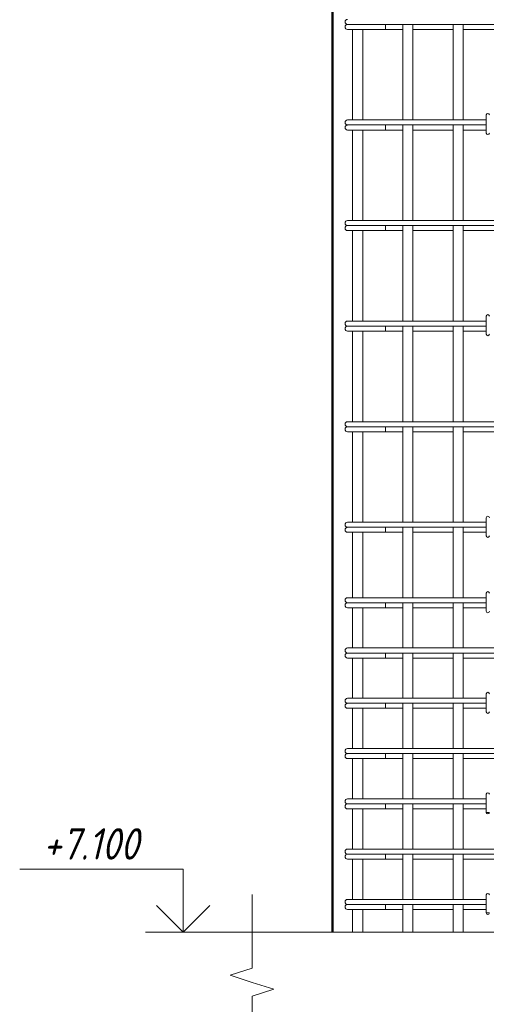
# Model space of a CAD drawing. Header units: millimetres. Extents: x -13889 to -3744, y 5954 to 13256.
# Tile 2 of 28: x -13122 to -12194, y 6956 to 8914. Entities that reach past the tile are written whole.
import ezdxf

# ---------------------------------------------------------------- set-up
doc = ezdxf.new("R2010")
doc.units = ezdxf.units.MM
for name, color, linetype, lineweight in [('A-____-NOTE-TEXT', 131, 'Continuous', 20), ('A-DETL-GENF-OTLN', 92, 'Continuous', 20), ('A-FLOR-____-MCUT', 192, 'Continuous', 50), ('G-____-____-DIMS', 111, 'Continuous', 9), ('S-COLS-____-OTLN', 52, 'Continuous', 20), ('S-RBAR-____-OTLN', 171, 'Continuous', 100)]:
    doc.layers.add(name, color=color, linetype=linetype, lineweight=lineweight)
doc.styles.add('GOST Common_I', font='GOST_Common Italic.ttf', dxfattribs={"width": 0.9, "height": 62.5})

# ---------------------------------------------------------------- blocks, each defined once
blk = doc.blocks.new('ADSK_Обрыв_Линия - ADSK_Обрыв_линия-1072157-КЖ1_ПЭ_ВЭ3_Армирование_Пилоны_Пм-3_4_1-1')
at = {"layer": 'A-DETL-GENF-OTLN'}
for p, q in [((-11100, 7100), (-11100, 7027.5)), ((-11100, 6971.8), (-11100, 6900))]:
    blk.add_line(p, q, dxfattribs=at)
blk = doc.blocks.new('Высотные отметки - Стрелка вверх-6399-КЖ1_ПЭ_ВЭ3_Армирование_Пилоны_Пм-3_4_1-1')
at = {"layer": 'A-____-NOTE-TEXT'}
for p, q in [((-12825.4, 10025), (-13150.4, 10025)), ((-12825.4, 9900), (-12825.4, 10025)), ((-12825.4, 9900), (-12878.4, 9953)), ((-12825.4, 9900), (-12772.4, 9953)), ((-12750.4, 9900), (-12900.4, 9900))]:
    blk.add_line(p, q, dxfattribs=at)

msp = doc.modelspace()

# ---------------------------------------------------------------- hatches: boundary and pattern name
at = {"layer": 'S-RBAR-____-OTLN', "lineweight": 20}
for points in [[(-12188.698, 7337.3021), (-12188.1022, 7338.0002), (-12194, 7338.0002), (-12191, 7337.6052)], [(-12188.698, 7137.3021), (-12188.1022, 7138.0002), (-12194, 7138.0002), (-12191, 7137.6052)]]:
    msp.add_hatch(color=256, dxfattribs=at).paths.add_polyline_path(points)

# ---------------------------------------------------------------- linework, layer by layer
at = {"layer": 'A-____-NOTE-TEXT'}
for p, q in [((-12660, 7100), (-12660, 7175)), ((-12660, 7028.1543), (-12703.325, 7014.0772)), ((-12703.325, 7014.0772), (-12660, 7000)), ((-12660, 7000), (-12616.6987, 6986.25)), ((-12660, 6972.5), (-12616.6987, 6986.25))]:
    msp.add_line(p, q, dxfattribs=at)
at = {"layer": 'A-FLOR-____-MCUT', "color": 8, "lineweight": 9}
for p, q in [((-12460, 7100), (-12660, 7100)), ((-12360, 7100), (-12440, 7100)), ((-12260, 7100), (-12340, 7100)), ((-12071, 7100), (-12240, 7100))]:
    msp.add_line(p, q, dxfattribs=at)
at = {"layer": 'G-____-____-DIMS', "lineweight": 20}
msp.add_line((-12660, 7100), (-12797.4012, 7100), dxfattribs=at)
msp.add_line((-12660, 7100), (-12797.4012, 7100), dxfattribs=at)
at = {"layer": 'S-COLS-____-OTLN', "lineweight": 50}
msp.add_line((-12500, 9899.9504), (-12500, 7100.0496), dxfattribs=at)
at = {"layer": 'S-RBAR-____-OTLN', "lineweight": 20}
for p, q in [((-12470.0914, 8905.0002), (-12469.0691, 8905.0002)), ((-12470.0914, 8895.0002), (-12418.8782, 8895.0002)), ((-12468.7996, 8905.0002), (-12468.0501, 8905.0002)), ((-12468.0531, 8905.0002), (-12465.5229, 8905.0002)), ((-12465.532, 8905.0002), (-12463.6466, 8905.0002)), ((-12463.6552, 8905.0002), (-12460.1312, 8905.0002)), ((-12460.1462, 8905.0002), (-12457.4441, 8905.0002)), ((-12460, 8895.0002), (-12460, 8715.0002)), ((-12457.4589, 8905.0002), (-12453.1549, 8905.0002)), ((-12453.1732, 8905.0002), (-12449.9313, 8905.0002)), ((-12449.9505, 8905.0002), (-12445.1076, 8905.0002)), ((-12445.1255, 8905.0002), (-12441.687, 8905.0002)), ((-12441.7072, 8905.0002), (-12440.0914, 8905.0002)), ((-12044, 8905.0002), (-12440.0914, 8905.0002)), ((-12440, 8895.0002), (-12440, 8715.0002)), ((-12394.6144, 8895.0002), (-12418.8782, 8895.0002)), ((-12394.6144, 8905.0002), (-12394.6144, 8895.0002)), ((-12394.6144, 8895.0002), (-12360, 8895.0002)), ((-12360, 8905.0002), (-12360, 8715.0002)), ((-12340, 8905.0002), (-12340, 8715.0002)), ((-12340, 8895.0002), (-12260, 8895.0002)), ((-12260, 8905.0002), (-12260, 8715.0002)), ((-12240, 8905.0002), (-12240, 8715.0002)), ((-12240, 8895.0002), (-12071, 8895.0002)), ((-12470.0914, 8715.0002), (-12461.3046, 8715.0002)), ((-12461.3046, 8715.0002), (-12440.0914, 8715.0002)), ((-12194, 8715.0002), (-12440.0914, 8715.0002)), ((-12194, 8725.0002), (-12194, 8689.0002)), ((-12470.0914, 8705.0002), (-12469.0691, 8705.0002)), ((-12470.0914, 8695.0002), (-12418.8782, 8695.0002)), ((-12468.7996, 8705.0002), (-12468.0501, 8705.0002)), ((-12468.0531, 8705.0002), (-12465.5229, 8705.0002)), ((-12465.532, 8705.0002), (-12463.6466, 8705.0002)), ((-12463.6552, 8705.0002), (-12460.1312, 8705.0002)), ((-12460.1462, 8705.0002), (-12457.4441, 8705.0002)), ((-12460, 8695.0002), (-12460, 8515.0002)), ((-12457.4589, 8705.0002), (-12453.1549, 8705.0002)), ((-12453.1732, 8705.0002), (-12449.9313, 8705.0002)), ((-12449.9505, 8705.0002), (-12445.1076, 8705.0002)), ((-12445.1255, 8705.0002), (-12441.687, 8705.0002)), ((-12441.7072, 8705.0002), (-12440.0914, 8705.0002)), ((-12194, 8705.0002), (-12440.0914, 8705.0002)), ((-12440, 8695.0002), (-12440, 8515.0002)), ((-12394.6144, 8695.0002), (-12418.8782, 8695.0002)), ((-12394.6144, 8705.0002), (-12394.6144, 8695.0002)), ((-12394.6144, 8695.0002), (-12360, 8695.0002)), ((-12360, 8705.0002), (-12360, 8515.0002)), ((-12340, 8705.0002), (-12340, 8515.0002)), ((-12340, 8695.0002), (-12260, 8695.0002)), ((-12260, 8705.0002), (-12260, 8515.0002)), ((-12240, 8705.0002), (-12240, 8515.0002)), ((-12240, 8695.0002), (-12194, 8695.0002)), ((-12470.0914, 8515.0002), (-12461.3046, 8515.0002)), ((-12470.0914, 8505.0002), (-12469.0691, 8505.0002)), ((-12468.7996, 8505.0002), (-12468.0501, 8505.0002)), ((-12468.0531, 8505.0002), (-12465.5229, 8505.0002)), ((-12465.532, 8505.0002), (-12463.6466, 8505.0002)), ((-12463.6552, 8505.0002), (-12460.1312, 8505.0002)), ((-12461.3046, 8515.0002), (-12440.0914, 8515.0002)), ((-12460.1462, 8505.0002), (-12457.4441, 8505.0002)), ((-12457.4589, 8505.0002), (-12453.1549, 8505.0002)), ((-12453.1732, 8505.0002), (-12449.9313, 8505.0002)), ((-12449.9505, 8505.0002), (-12445.1076, 8505.0002)), ((-12445.1255, 8505.0002), (-12441.687, 8505.0002)), ((-12441.7072, 8505.0002), (-12440.0914, 8505.0002)), ((-12044, 8515.0002), (-12440.0914, 8515.0002)), ((-12044, 8505.0002), (-12440.0914, 8505.0002)), ((-12394.6144, 8505.0002), (-12394.6144, 8495.0002)), ((-12360, 8505.0002), (-12360, 8315.0002)), ((-12340, 8505.0002), (-12340, 8315.0002)), ((-12260, 8505.0002), (-12260, 8315.0002)), ((-12240, 8505.0002), (-12240, 8315.0002)), ((-12470.0914, 8495.0002), (-12418.8782, 8495.0002)), ((-12460, 8495.0002), (-12460, 8315.0002)), ((-12440, 8495.0002), (-12440, 8315.0002)), ((-12394.6144, 8495.0002), (-12418.8782, 8495.0002)), ((-12394.6144, 8495.0002), (-12360, 8495.0002)), ((-12340, 8495.0002), (-12260, 8495.0002)), ((-12240, 8495.0002), (-12071, 8495.0002)), ((-12194, 8325.0002), (-12194, 8289.0002)), ((-12470.0914, 8315.0002), (-12461.3046, 8315.0002)), ((-12470.0914, 8305.0002), (-12469.0691, 8305.0002)), ((-12468.7996, 8305.0002), (-12468.0501, 8305.0002)), ((-12468.0531, 8305.0002), (-12465.5229, 8305.0002)), ((-12465.532, 8305.0002), (-12463.6466, 8305.0002)), ((-12463.6552, 8305.0002), (-12460.1312, 8305.0002)), ((-12461.3046, 8315.0002), (-12440.0914, 8315.0002)), ((-12460.1462, 8305.0002), (-12457.4441, 8305.0002)), ((-12457.4589, 8305.0002), (-12453.1549, 8305.0002)), ((-12453.1732, 8305.0002), (-12449.9313, 8305.0002)), ((-12449.9505, 8305.0002), (-12445.1076, 8305.0002)), ((-12445.1255, 8305.0002), (-12441.687, 8305.0002)), ((-12441.7072, 8305.0002), (-12440.0914, 8305.0002)), ((-12194, 8315.0002), (-12440.0914, 8315.0002)), ((-12194, 8305.0002), (-12440.0914, 8305.0002)), ((-12394.6144, 8305.0002), (-12394.6144, 8295.0002)), ((-12360, 8305.0002), (-12360, 8115.0002)), ((-12340, 8305.0002), (-12340, 8115.0002)), ((-12260, 8305.0002), (-12260, 8115.0002)), ((-12240, 8305.0002), (-12240, 8115.0002)), ((-12470.0914, 8295.0002), (-12418.8782, 8295.0002)), ((-12460, 8295.0002), (-12460, 8115.0002)), ((-12440, 8295.0002), (-12440, 8115.0002)), ((-12394.6144, 8295.0002), (-12418.8782, 8295.0002)), ((-12394.6144, 8295.0002), (-12360, 8295.0002)), ((-12340, 8295.0002), (-12260, 8295.0002)), ((-12240, 8295.0002), (-12194, 8295.0002)), ((-12470.0914, 8115.0002), (-12461.3046, 8115.0002)), ((-12461.3046, 8115.0002), (-12440.0914, 8115.0002)), ((-12044, 8115.0002), (-12440.0914, 8115.0002)), ((-12470.0914, 8105.0002), (-12469.0691, 8105.0002)), ((-12470.0914, 8095.0002), (-12418.8782, 8095.0002)), ((-12468.7996, 8105.0002), (-12468.0501, 8105.0002)), ((-12468.0531, 8105.0002), (-12465.5229, 8105.0002)), ((-12465.532, 8105.0002), (-12463.6466, 8105.0002)), ((-12463.6552, 8105.0002), (-12460.1312, 8105.0002)), ((-12460.1462, 8105.0002), (-12457.4441, 8105.0002)), ((-12460, 8095.0002), (-12460, 7915.0002)), ((-12457.4589, 8105.0002), (-12453.1549, 8105.0002)), ((-12453.1732, 8105.0002), (-12449.9313, 8105.0002)), ((-12449.9505, 8105.0002), (-12445.1076, 8105.0002)), ((-12445.1255, 8105.0002), (-12441.687, 8105.0002)), ((-12441.7072, 8105.0002), (-12440.0914, 8105.0002)), ((-12044, 8105.0002), (-12440.0914, 8105.0002)), ((-12440, 8095.0002), (-12440, 7915.0002)), ((-12394.6144, 8095.0002), (-12418.8782, 8095.0002)), ((-12394.6144, 8105.0002), (-12394.6144, 8095.0002)), ((-12394.6144, 8095.0002), (-12360, 8095.0002)), ((-12360, 8105.0002), (-12360, 7915.0002)), ((-12340, 8105.0002), (-12340, 7915.0002)), ((-12340, 8095.0002), (-12260, 8095.0002)), ((-12260, 8105.0002), (-12260, 7915.0002)), ((-12240, 8105.0002), (-12240, 7915.0002)), ((-12240, 8095.0002), (-12071, 8095.0002)), ((-12470.0914, 7915.0002), (-12461.3046, 7915.0002)), ((-12461.3046, 7915.0002), (-12440.0914, 7915.0002)), ((-12194, 7915.0002), (-12440.0914, 7915.0002)), ((-12194, 7924.0002), (-12194, 7888.0002)), ((-12470.0914, 7905.0002), (-12469.0691, 7905.0002)), ((-12470.0914, 7895.0002), (-12418.8782, 7895.0002)), ((-12468.7996, 7905.0002), (-12468.0501, 7905.0002)), ((-12468.0531, 7905.0002), (-12465.5229, 7905.0002)), ((-12465.532, 7905.0002), (-12463.6466, 7905.0002)), ((-12463.6552, 7905.0002), (-12460.1312, 7905.0002)), ((-12460.1462, 7905.0002), (-12457.4441, 7905.0002)), ((-12460, 7895.0002), (-12460, 7765.0002)), ((-12457.4589, 7905.0002), (-12453.1549, 7905.0002)), ((-12453.1732, 7905.0002), (-12449.9313, 7905.0002)), ((-12449.9505, 7905.0002), (-12445.1076, 7905.0002)), ((-12445.1255, 7905.0002), (-12441.687, 7905.0002)), ((-12441.7072, 7905.0002), (-12440.0914, 7905.0002)), ((-12194, 7905.0002), (-12440.0914, 7905.0002)), ((-12440, 7895.0002), (-12440, 7765.0002)), ((-12394.6144, 7895.0002), (-12418.8782, 7895.0002)), ((-12394.6144, 7905.0002), (-12394.6144, 7895.0002)), ((-12394.6144, 7895.0002), (-12360, 7895.0002)), ((-12360, 7905.0002), (-12360, 7765.0002)), ((-12340, 7905.0002), (-12340, 7765.0002)), ((-12340, 7895.0002), (-12260, 7895.0002)), ((-12260, 7905.0002), (-12260, 7765.0002)), ((-12240, 7905.0002), (-12240, 7765.0002)), ((-12240, 7895.0002), (-12194, 7895.0002)), ((-12194, 7774.0002), (-12194, 7738.0002)), ((-12470.0914, 7765.0002), (-12461.3046, 7765.0002)), ((-12470.0914, 7755.0002), (-12469.0691, 7755.0002)), ((-12468.7996, 7755.0002), (-12468.0501, 7755.0002)), ((-12468.0531, 7755.0002), (-12465.5229, 7755.0002)), ((-12465.532, 7755.0002), (-12463.6466, 7755.0002)), ((-12463.6552, 7755.0002), (-12460.1312, 7755.0002)), ((-12461.3046, 7765.0002), (-12440.0914, 7765.0002)), ((-12460.1462, 7755.0002), (-12457.4441, 7755.0002)), ((-12457.4589, 7755.0002), (-12453.1549, 7755.0002)), ((-12453.1732, 7755.0002), (-12449.9313, 7755.0002)), ((-12449.9505, 7755.0002), (-12445.1076, 7755.0002)), ((-12445.1255, 7755.0002), (-12441.687, 7755.0002)), ((-12441.7072, 7755.0002), (-12440.0914, 7755.0002)), ((-12194, 7765.0002), (-12440.0914, 7765.0002)), ((-12194, 7755.0002), (-12440.0914, 7755.0002)), ((-12394.6144, 7755.0002), (-12394.6144, 7745.0002)), ((-12360, 7755.0002), (-12360, 7665.0002)), ((-12340, 7755.0002), (-12340, 7665.0002)), ((-12260, 7755.0002), (-12260, 7665.0002)), ((-12240, 7755.0002), (-12240, 7665.0002)), ((-12470.0914, 7745.0002), (-12418.8782, 7745.0002)), ((-12460, 7745.0002), (-12460, 7665.0002)), ((-12440, 7745.0002), (-12440, 7665.0002)), ((-12394.6144, 7745.0002), (-12418.8782, 7745.0002)), ((-12394.6144, 7745.0002), (-12360, 7745.0002)), ((-12340, 7745.0002), (-12260, 7745.0002)), ((-12240, 7745.0002), (-12194, 7745.0002)), ((-12470.0914, 7665.0002), (-12461.3046, 7665.0002)), ((-12461.3046, 7665.0002), (-12440.0914, 7665.0002)), ((-12044, 7665.0002), (-12440.0914, 7665.0002)), ((-12470.0914, 7655.0002), (-12469.0691, 7655.0002)), ((-12470.0914, 7645.0002), (-12418.8782, 7645.0002)), ((-12468.7996, 7655.0002), (-12468.0501, 7655.0002)), ((-12468.0531, 7655.0002), (-12465.5229, 7655.0002)), ((-12465.532, 7655.0002), (-12463.6466, 7655.0002)), ((-12463.6552, 7655.0002), (-12460.1312, 7655.0002)), ((-12460.1462, 7655.0002), (-12457.4441, 7655.0002)), ((-12460, 7645.0002), (-12460, 7565.0002)), ((-12457.4589, 7655.0002), (-12453.1549, 7655.0002)), ((-12453.1732, 7655.0002), (-12449.9313, 7655.0002)), ((-12449.9505, 7655.0002), (-12445.1076, 7655.0002)), ((-12445.1255, 7655.0002), (-12441.687, 7655.0002)), ((-12441.7072, 7655.0002), (-12440.0914, 7655.0002)), ((-12044, 7655.0002), (-12440.0914, 7655.0002)), ((-12440, 7645.0002), (-12440, 7565.0002)), ((-12394.6144, 7645.0002), (-12418.8782, 7645.0002)), ((-12394.6144, 7655.0002), (-12394.6144, 7645.0002)), ((-12394.6144, 7645.0002), (-12360, 7645.0002)), ((-12360, 7655.0002), (-12360, 7565.0002)), ((-12340, 7655.0002), (-12340, 7565.0002)), ((-12340, 7645.0002), (-12260, 7645.0002)), ((-12260, 7655.0002), (-12260, 7565.0002)), ((-12240, 7655.0002), (-12240, 7565.0002)), ((-12240, 7645.0002), (-12071, 7645.0002)), ((-12470.0914, 7565.0002), (-12461.3046, 7565.0002)), ((-12461.3046, 7565.0002), (-12440.0914, 7565.0002)), ((-12194, 7565.0002), (-12440.0914, 7565.0002)), ((-12194, 7574.0002), (-12194, 7538.0002)), ((-12470.0914, 7555.0002), (-12469.0691, 7555.0002)), ((-12470.0914, 7545.0002), (-12418.8782, 7545.0002)), ((-12468.7996, 7555.0002), (-12468.0501, 7555.0002)), ((-12468.0531, 7555.0002), (-12465.5229, 7555.0002)), ((-12465.532, 7555.0002), (-12463.6466, 7555.0002)), ((-12463.6552, 7555.0002), (-12460.1312, 7555.0002)), ((-12460.1462, 7555.0002), (-12457.4441, 7555.0002)), ((-12460, 7545.0002), (-12460, 7465.0002)), ((-12457.4589, 7555.0002), (-12453.1549, 7555.0002)), ((-12453.1732, 7555.0002), (-12449.9313, 7555.0002)), ((-12449.9505, 7555.0002), (-12445.1076, 7555.0002)), ((-12445.1255, 7555.0002), (-12441.687, 7555.0002)), ((-12441.7072, 7555.0002), (-12440.0914, 7555.0002)), ((-12194, 7555.0002), (-12440.0914, 7555.0002)), ((-12440, 7545.0002), (-12440, 7465.0002)), ((-12394.6144, 7545.0002), (-12418.8782, 7545.0002)), ((-12394.6144, 7555.0002), (-12394.6144, 7545.0002)), ((-12394.6144, 7545.0002), (-12360, 7545.0002)), ((-12360, 7555.0002), (-12360, 7465.0002)), ((-12340, 7555.0002), (-12340, 7465.0002)), ((-12340, 7545.0002), (-12260, 7545.0002)), ((-12260, 7555.0002), (-12260, 7465.0002)), ((-12240, 7555.0002), (-12240, 7465.0002)), ((-12240, 7545.0002), (-12194, 7545.0002)), ((-12470.0914, 7465.0002), (-12461.3046, 7465.0002)), ((-12461.3046, 7465.0002), (-12440.0914, 7465.0002)), ((-12044, 7465.0002), (-12440.0914, 7465.0002)), ((-12470.0914, 7455.0002), (-12469.0691, 7455.0002)), ((-12470.0914, 7445.0002), (-12418.8782, 7445.0002)), ((-12468.7996, 7455.0002), (-12468.0501, 7455.0002)), ((-12468.0531, 7455.0002), (-12465.5229, 7455.0002)), ((-12465.532, 7455.0002), (-12463.6466, 7455.0002)), ((-12463.6552, 7455.0002), (-12460.1312, 7455.0002)), ((-12460.1462, 7455.0002), (-12457.4441, 7455.0002)), ((-12460, 7445.0002), (-12460, 7365.0002)), ((-12457.4589, 7455.0002), (-12453.1549, 7455.0002)), ((-12453.1732, 7455.0002), (-12449.9313, 7455.0002)), ((-12449.9505, 7455.0002), (-12445.1076, 7455.0002)), ((-12445.1255, 7455.0002), (-12441.687, 7455.0002)), ((-12441.7072, 7455.0002), (-12440.0914, 7455.0002)), ((-12044, 7455.0002), (-12440.0914, 7455.0002)), ((-12440, 7445.0002), (-12440, 7365.0002)), ((-12394.6144, 7445.0002), (-12418.8782, 7445.0002)), ((-12394.6144, 7455.0002), (-12394.6144, 7445.0002)), ((-12394.6144, 7445.0002), (-12360, 7445.0002)), ((-12360, 7455.0002), (-12360, 7365.0002)), ((-12340, 7455.0002), (-12340, 7365.0002)), ((-12340, 7445.0002), (-12260, 7445.0002)), ((-12260, 7455.0002), (-12260, 7365.0002)), ((-12240, 7455.0002), (-12240, 7365.0002)), ((-12240, 7445.0002), (-12071, 7445.0002)), ((-12470.0914, 7365.0002), (-12461.3046, 7365.0002)), ((-12461.3046, 7365.0002), (-12440.0914, 7365.0002)), ((-12194, 7365.0002), (-12440.0914, 7365.0002)), ((-12194, 7374.0002), (-12194, 7338.0002)), ((-12470.0914, 7355.0002), (-12469.0691, 7355.0002)), ((-12470.0914, 7345.0002), (-12418.8782, 7345.0002)), ((-12468.7996, 7355.0002), (-12468.0501, 7355.0002)), ((-12468.0531, 7355.0002), (-12465.5229, 7355.0002)), ((-12465.532, 7355.0002), (-12463.6466, 7355.0002)), ((-12463.6552, 7355.0002), (-12460.1312, 7355.0002)), ((-12460.1462, 7355.0002), (-12457.4441, 7355.0002)), ((-12460, 7345.0002), (-12460, 7265.0002)), ((-12457.4589, 7355.0002), (-12453.1549, 7355.0002)), ((-12453.1732, 7355.0002), (-12449.9313, 7355.0002)), ((-12449.9505, 7355.0002), (-12445.1076, 7355.0002)), ((-12445.1255, 7355.0002), (-12441.687, 7355.0002)), ((-12441.7072, 7355.0002), (-12440.0914, 7355.0002)), ((-12194, 7355.0002), (-12440.0914, 7355.0002)), ((-12440, 7345.0002), (-12440, 7265.0002)), ((-12394.6144, 7345.0002), (-12418.8782, 7345.0002)), ((-12394.6144, 7355.0002), (-12394.6144, 7345.0002)), ((-12394.6144, 7345.0002), (-12360, 7345.0002)), ((-12360, 7355.0002), (-12360, 7265.0002)), ((-12340, 7355.0002), (-12340, 7265.0002)), ((-12340, 7345.0002), (-12260, 7345.0002)), ((-12260, 7355.0002), (-12260, 7265.0002)), ((-12240, 7355.0002), (-12240, 7265.0002)), ((-12240, 7345.0002), (-12194, 7345.0002)), ((-12188.1022, 7338.0002), (-12194, 7338.0002)), ((-12194, 7338.0002), (-12191, 7337.6052)), ((-12470.0914, 7265.0002), (-12461.3046, 7265.0002)), ((-12461.3046, 7265.0002), (-12440.0914, 7265.0002)), ((-12044, 7265.0002), (-12440.0914, 7265.0002)), ((-12470.0914, 7255.0002), (-12469.0691, 7255.0002)), ((-12470.0914, 7245.0002), (-12418.8782, 7245.0002)), ((-12468.7996, 7255.0002), (-12468.0501, 7255.0002)), ((-12468.0531, 7255.0002), (-12465.5229, 7255.0002)), ((-12465.532, 7255.0002), (-12463.6466, 7255.0002)), ((-12463.6552, 7255.0002), (-12460.1312, 7255.0002)), ((-12460.1462, 7255.0002), (-12457.4441, 7255.0002)), ((-12460, 7245.0002), (-12460, 7165.0002)), ((-12457.4589, 7255.0002), (-12453.1549, 7255.0002)), ((-12453.1732, 7255.0002), (-12449.9313, 7255.0002)), ((-12449.9505, 7255.0002), (-12445.1076, 7255.0002)), ((-12445.1255, 7255.0002), (-12441.687, 7255.0002)), ((-12441.7072, 7255.0002), (-12440.0914, 7255.0002)), ((-12044, 7255.0002), (-12440.0914, 7255.0002)), ((-12440, 7245.0002), (-12440, 7165.0002)), ((-12394.6144, 7245.0002), (-12418.8782, 7245.0002)), ((-12394.6144, 7255.0002), (-12394.6144, 7245.0002)), ((-12394.6144, 7245.0002), (-12360, 7245.0002)), ((-12360, 7255.0002), (-12360, 7165.0002)), ((-12340, 7255.0002), (-12340, 7165.0002)), ((-12340, 7245.0002), (-12260, 7245.0002)), ((-12260, 7255.0002), (-12260, 7165.0002)), ((-12240, 7255.0002), (-12240, 7165.0002)), ((-12240, 7245.0002), (-12071, 7245.0002)), ((-12194, 7174.0002), (-12194, 7138.0002)), ((-12470.0914, 7165.0002), (-12461.3046, 7165.0002)), ((-12470.0914, 7155.0002), (-12469.0691, 7155.0002)), ((-12468.7996, 7155.0002), (-12468.0501, 7155.0002)), ((-12468.0531, 7155.0002), (-12465.5229, 7155.0002)), ((-12465.532, 7155.0002), (-12463.6466, 7155.0002)), ((-12463.6552, 7155.0002), (-12460.1312, 7155.0002)), ((-12461.3046, 7165.0002), (-12440.0914, 7165.0002)), ((-12460.1462, 7155.0002), (-12457.4441, 7155.0002)), ((-12457.4589, 7155.0002), (-12453.1549, 7155.0002)), ((-12453.1732, 7155.0002), (-12449.9313, 7155.0002)), ((-12449.9505, 7155.0002), (-12445.1076, 7155.0002)), ((-12445.1255, 7155.0002), (-12441.687, 7155.0002)), ((-12441.7072, 7155.0002), (-12440.0914, 7155.0002)), ((-12194, 7165.0002), (-12440.0914, 7165.0002)), ((-12194, 7155.0002), (-12440.0914, 7155.0002)), ((-12394.6144, 7155.0002), (-12394.6144, 7145.0002)), ((-12360, 7155.0002), (-12360, 7100.0002)), ((-12340, 7155.0002), (-12340, 7100.0002)), ((-12260, 7155.0002), (-12260, 7100.0002)), ((-12240, 7155.0002), (-12240, 7100.0002)), ((-12470.0914, 7145.0002), (-12418.8782, 7145.0002)), ((-12460, 7145.0002), (-12460, 7100.0002)), ((-12440, 7145.0002), (-12440, 7100.0002)), ((-12394.6144, 7145.0002), (-12418.8782, 7145.0002)), ((-12394.6144, 7145.0002), (-12360, 7145.0002)), ((-12340, 7145.0002), (-12260, 7145.0002)), ((-12240, 7145.0002), (-12194, 7145.0002)), ((-12188.1022, 7138.0002), (-12194, 7138.0002)), ((-12194, 7138.0002), (-12191, 7137.6052)), ((-12460, 7100.0002), (-12440, 7100.0002)), ((-12360, 7100.0002), (-12340, 7100.0002)), ((-12260, 7100.0002), (-12240, 7100.0002))]:
    msp.add_line(p, q, dxfattribs=at)
for centre, radius, start, end in [((-12470.0914, 8910.0002), 5, 90, 270), ((-12470.0914, 8900.0002), 5, 90, 270), ((-12470.0914, 8900.0002), 5, 90, 105), ((-12470.0914, 8710.0002), 5, 90, 270), ((-12191, 8725.0002), 3, 0, 180), ((-12470.0914, 8700.0002), 5, 90, 270), ((-12470.0914, 8700.0002), 5, 90, 105), ((-12191, 8689.0002), 3, 180, 0), ((-12470.0914, 8510.0002), 5, 90, 270), ((-12470.0914, 8500.0002), 5, 90, 270), ((-12470.0914, 8500.0002), 5, 90, 105), ((-12191, 8325.0002), 3, 0, 180), ((-12470.0914, 8310.0002), 5, 90, 270), ((-12470.0914, 8300.0002), 5, 90, 270), ((-12470.0914, 8300.0002), 5, 90, 105), ((-12191, 8289.0002), 3, 180, 0), ((-12470.0914, 8110.0002), 5, 90, 270), ((-12470.0914, 8100.0002), 5, 90, 270), ((-12470.0914, 8100.0002), 5, 90, 105), ((-12470.0914, 7910.0002), 5, 90, 270), ((-12191, 7924.0002), 3, 0, 180), ((-12470.0914, 7900.0002), 5, 90, 270), ((-12470.0914, 7900.0002), 5, 90, 105), ((-12191, 7888.0002), 3, 180, 0), ((-12191, 7774.0002), 3, 0, 180), ((-12470.0914, 7760.0002), 5, 90, 270), ((-12470.0914, 7750.0002), 5, 90, 270), ((-12470.0914, 7750.0002), 5, 90, 105), ((-12191, 7738.0002), 3, 180, 0), ((-12470.0914, 7660.0002), 5, 90, 270), ((-12470.0914, 7650.0002), 5, 90, 270), ((-12470.0914, 7650.0002), 5, 90, 105), ((-12470.0914, 7560.0002), 5, 90, 270), ((-12191, 7574.0002), 3, 0, 180), ((-12470.0914, 7550.0002), 5, 90, 270), ((-12470.0914, 7550.0002), 5, 90, 105), ((-12191, 7538.0002), 3, 180, 0), ((-12470.0914, 7460.0002), 5, 90, 270), ((-12470.0914, 7450.0002), 5, 90, 270), ((-12470.0914, 7450.0002), 5, 90, 105), ((-12470.0914, 7360.0002), 5, 90, 270), ((-12191, 7374.0002), 3, 0, 180), ((-12470.0914, 7350.0002), 5, 90, 270), ((-12470.0914, 7350.0002), 5, 90, 105), ((-12191, 7338.0002), 3, 180, 0), ((-12470.0914, 7260.0002), 5, 90, 270), ((-12470.0914, 7250.0002), 5, 90, 270), ((-12470.0914, 7250.0002), 5, 90, 105), ((-12191, 7174.0002), 3, 0, 180), ((-12470.0914, 7160.0002), 5, 90, 270), ((-12470.0914, 7150.0002), 5, 90, 270), ((-12470.0914, 7150.0002), 5, 90, 105), ((-12191, 7138.0002), 3, 180, 0)]:
    msp.add_arc(centre, radius, start, end, dxfattribs=at)

# ---------------------------------------------------------------- block references
at = {"layer": 'A-____-NOTE-TEXT'}
msp.add_blockref('Высотные отметки - Стрелка вверх-6399-КЖ1_ПЭ_ВЭ3_Армирование_Пилоны_Пм-3_4_1-1', (28.0006, -2800), dxfattribs=at)
msp.add_blockref('Высотные отметки - Стрелка вверх-6399-КЖ1_ПЭ_ВЭ3_Армирование_Пилоны_Пм-3_4_1-1', (28.0006, -2800), dxfattribs=at)
at = {"layer": 'A-DETL-GENF-OTLN', "rotation": 180}
msp.add_blockref('ADSK_Обрыв_Линия - ADSK_Обрыв_линия-1072157-КЖ1_ПЭ_ВЭ3_Армирование_Пилоны_Пм-3_4_1-1', (-23759.9999, 14000), dxfattribs=at)

# ---------------------------------------------------------------- texts
at = {"layer": 'G-____-____-DIMS', "lineweight": 20, "insert": (-13075.7988, 7306.6768), "char_height": 62.5, "width": 248.154417, "attachment_point": 1, "line_spacing_factor": 1.022761, "style": 'GOST Common_I', "bg_fill": 3, "box_fill_scale": 1.25, "bg_fill_color": 256, "bg_fill_true_color": 13158600, "bg_fill_transparency": 0}
msp.add_mtext('+7.100', dxfattribs=at)

# ---------------------------------------------------------------- next in the draw order: texts
msp.add_mtext('+7.100', dxfattribs=at)

doc.saveas('drawing.dxf')
